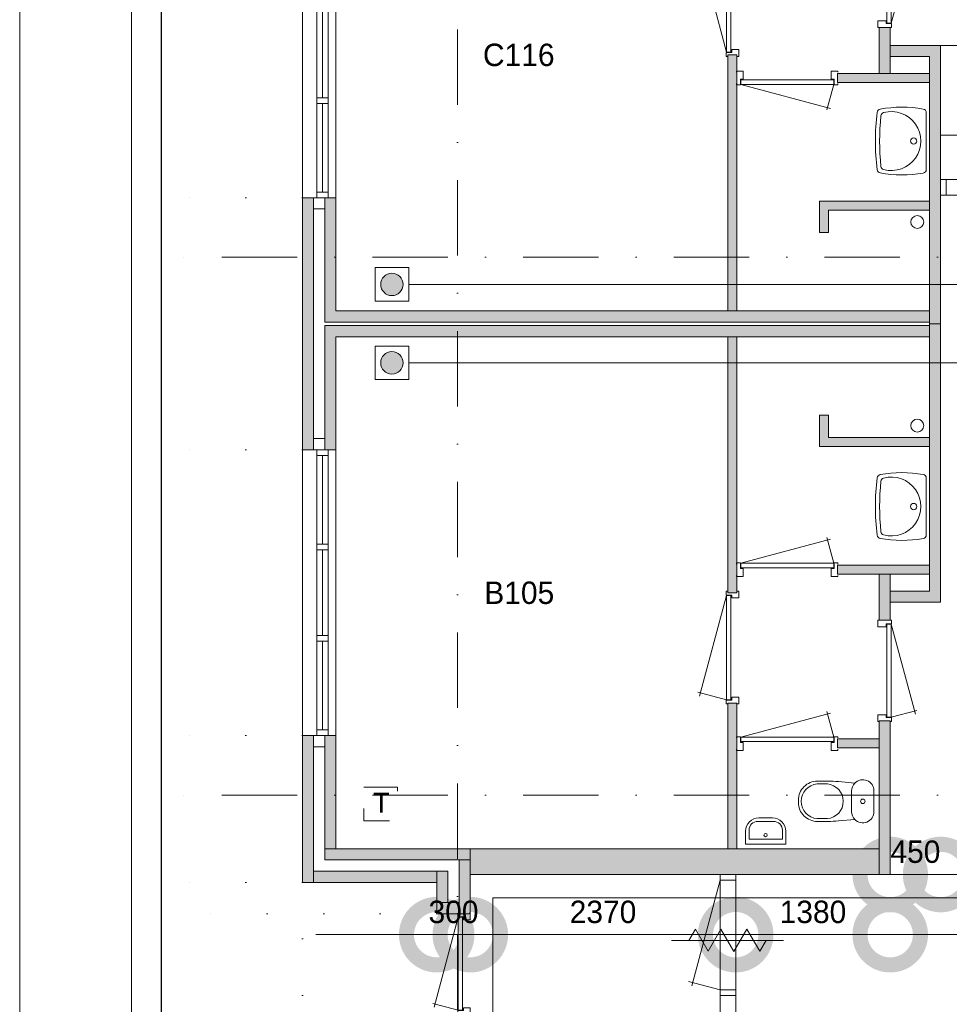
# Model space of a CAD drawing. Header units: millimetres. Extents: x 0 to 84100, y 0 to 59400.
# Tile 4 of 36: x 0 to 8302, y 14683 to 23471. Entities that reach past the tile are written whole.
import ezdxf
from ezdxf.enums import TextEntityAlignment as Align
from ezdxf.xclip import XClip

# ---------------------------------------------------------------- set-up
doc = ezdxf.new("R2010")
doc.units = ezdxf.units.MM
doc.header["$PDMODE"] = 3
doc.header["$PDSIZE"] = 1
for name, pattern in [('DGN1', [504.6, 0, -504.6]), ('DGN2', [672.8, 336.4, -336.4]), ('DGN4', [1345.6, 672.8, -336.4, 0, -336.4])]:
    doc.linetypes.add(name, pattern=pattern)
for name, color, linetype in [('12', 7, 'Continuous'), ('16', 7, 'Continuous'), ('17', 7, 'Continuous'), ('29', 7, 'Continuous'), ('30', 7, 'Continuous'), ('31', 7, 'Continuous'), ('32', 7, 'Continuous'), ('33', 7, 'Continuous'), ('40', 7, 'Continuous'), ('48', 7, 'Continuous'), ('56', 7, 'Continuous'), ('58', 7, 'Continuous'), ('62', 7, 'Continuous'), ('KADER', 7, 'Continuous'), ('TRAP', 7, 'Continuous')]:
    doc.layers.add(name, color=color, linetype=linetype)
doc.styles.add('dgn001', font='dgn001.shx')
doc.styles.add('dgn003', font='dgn003.shx')
doc.styles.get("Standard").update_dxf_attribs({"font": 'arial.ttf'})
doc.dimstyles.get("Standard").update_dxf_attribs({"dimtxt": 0.18, "dimasz": 0.18, "dimexe": 0.18, "dimexo": 0.0625, "dimgap": 0.09, "dimtad": 0, "dimtih": 1, "dimtoh": 1, "dimdec": 4, "dimzin": 0, "dimdsep": 46, "dimtxsty": 'Standard', "dimcen": 0.09, "dimadec": 0, "dimazin": 0, "dimtfac": 1, "dimtdec": 4, "dimtofl": 0, "dimtmove": 0, "dimatfit": 3, "dimfxl": 1, "dimtolj": 1, "dimtzin": 0, "dimarcsym": 0})

# ---------------------------------------------------------------- blocks, each defined once
blk = doc.blocks.new('EAD06')
at = {"layer": '29'}
h = blk.add_hatch(color=3, dxfattribs=at)
edge = h.paths.add_edge_path()
edge.add_arc((0, 0), 100, 0, 360)
at = {"layer": '29', "color": 3, "linetype": 'Continuous', "lineweight": 0}
blk.add_circle((0, 0), 100, dxfattribs=at)
blk = doc.blocks.new('AnonymousCell13')
at = {"layer": '29', "color": 1, "linetype": 'Continuous', "lineweight": 0, "flags": 128}
blk.add_lwpolyline([(-184, 240), (116, 240), (116, -60), (-184, -60), (-184, 240)], dxfattribs=at)
at = {"color": 1, "linetype": 'Continuous', "lineweight": 0}
blk.add_blockref('EAD06', (-34, 90), dxfattribs=at)
blk = doc.blocks.new('EAD07')
at = {"layer": '29'}
h = blk.add_hatch(color=3, dxfattribs=at)
edge = h.paths.add_edge_path()
edge.add_arc((0, 0), 100, 0, 360)
at = {"layer": '29', "color": 3, "linetype": 'Continuous', "lineweight": 0}
blk.add_circle((0, 0), 100, dxfattribs=at)
blk = doc.blocks.new('AnonymousCell14')
at = {"layer": '29', "color": 1, "linetype": 'Continuous', "lineweight": 0, "flags": 128}
blk.add_lwpolyline([(-184, -240), (116, -240), (116, 60), (-184, 60), (-184, -240)], dxfattribs=at)
at = {"color": 1, "linetype": 'Continuous', "lineweight": 0}
blk.add_blockref('EAD07', (-34, -90), dxfattribs=at)
blk = doc.blocks.new('AnonymousCell15')
at = {"layer": 'TRAP', "color": 1, "linetype": 'DGN2', "lineweight": 0, "flags": 128}
blk.add_lwpolyline([(-150, 139), (150, 139), (150, -161), (-150, -161), (-150, 139)], dxfattribs=at)
at = {"layer": 'TRAP', "color": 1, "linetype": 'DGN2', "lineweight": 0, "style": 'dgn001'}
blk.add_text('T', height=180, dxfattribs=at).set_placement((-68, -90))
blk = doc.blocks.new('WT0138')
at = {"layer": '40', "color": 7, "linetype": 'Continuous', "lineweight": 0}
blk.add_line((-20, 253.2), (-20, -253.2), dxfattribs=at)
blk.add_circle((-133.3, 0), 28.1, dxfattribs=at)
for centre, radius, start, end in [((-426.2, 252), 33, 100.34551, 173.14249), ((-236.5, -765.8), 1068.4, 79.79831, 100.55139), ((-53, 253.2), 33, 0, 79.99733), ((1669.4, 0), 2143.7, 173.14249, 186.85751), ((1706.8, 0), 2143.7, 173.95824, 186.04176), ((-392.2, 222.2), 33, 105.13334, 173.95824), ((-332.1, 0), 263.1, 254.86666, 105.13334), ((-426.2, -252), 33, 186.85751, 259.65449), ((-392.2, -222.2), 33, 186.04176, 254.86666), ((-53, -253.2), 33, 280.00267, 0), ((-236.5, 765.8), 1068.4, 259.44861, 280.20169)]:
    blk.add_arc(centre, radius, start, end, dxfattribs=at)
blk = doc.blocks.new('830R10115')
at = {"layer": '33', "color": 1, "linetype": 'Continuous', "lineweight": 0}
for p, q in [((108, 868), (322.82, 66.28)), ((108, 38), (336.87, 99.32))]:
    blk.add_line(p, q, dxfattribs=at)
at = {"layer": '33', "color": 92, "linetype": 'Continuous', "lineweight": 13, "true_color": 0x00e100, "flags": 128}
for points in [[(100, 906), (111, 906), (111, 871), (61, 871), (61, 846), (-11, 846), (-11, 906), (0, 906)], [(100, 0), (111, 0), (111, 35), (61, 35), (61, 60), (-11, 60), (-11, 0), (0, 0)]]:
    blk.add_lwpolyline(points, dxfattribs=at)
at = {"layer": '33', "color": 2, "linetype": 'Continuous', "lineweight": 13, "true_color": 0xf0f000, "flags": 128}
blk.add_lwpolyline([(108, 868), (108, 38), (68, 38), (68, 868), (108, 868)], dxfattribs=at)
blk = doc.blocks.new('CLOS0238')
at = {"layer": '40', "color": 7, "linetype": 'Continuous', "lineweight": 0}
for p, q in [((-527.8, 155), (-435.5, 155)), ((-220, 92.5), (-220, -92.5)), ((-670, 1.1), (-670, -0.8)), ((-527.8, -155), (-435.8, -155))]:
    blk.add_line(p, q, dxfattribs=at)
at = {"layer": '40', "color": 7, "linetype": 'Continuous', "lineweight": 0, "flags": 128}
for points in [[(-338.3, 175.7), (-191.9, 162), (-191.9, 162, -0.674333), (-20, 92.5), (-20, 92.5), (-20, -92.5), (-20, -92.5, -0.674333), (-191.9, -162), (-191.9, -162), (-338.3, -175.7), (-338.3, -175.7, -0.023285), (-431.3, -180), (-431.3, -180), (-525, -180), (-525, -180, -0.414214), (-695, -10), (-695, -10), (-695, 10), (-695, 10, -0.414214), (-525, 180), (-525, 180), (-431.3, 180), (-431.3, 180, -0.023285), (-338.3, 175.7)], [(-527.8, -155, -0.917521), (-527.8, 155)], [(-436.6, 155, -0.917514), (-436.6, -155)]]:
    blk.add_lwpolyline(points, format="xyb", dxfattribs=at)
at = {"layer": '40', "color": 7, "linetype": 'Continuous', "lineweight": 0}
blk.add_circle((-120, 0), 20, dxfattribs=at)
for centre, start, end in [((-120, 92.5), 135.97272, 180), ((-120, -92.5), 180, 224.02728)]:
    blk.add_arc(centre, 100, start, end, dxfattribs=at)
blk = doc.blocks.new('FT0138')
at = {"layer": '40', "color": 7, "linetype": 'Continuous', "lineweight": 0}
for p, q in [((-148.9, 64.6), (-148.9, 144)), ((180, 135.1), (180, 20)), ((180, 20), (-180, 20)), ((148.9, 64.6), (-148.9, 64.6))]:
    blk.add_line(p, q, dxfattribs=at)
at = {"layer": '40', "color": 7, "linetype": 'Continuous', "lineweight": 0, "flags": 128}
for points in [[(-68.9, 224), (68.9, 224)], [(-60, 255.1), (60, 255.1)], [(-180, 20), (-180, 135.1)], [(148.9, 144), (148.9, 64.6)]]:
    blk.add_lwpolyline(points, dxfattribs=at)
for points in [[(60, 255.1, -0.414214), (180, 135.1)], [(68.9, 224, -0.414214), (148.9, 144)]]:
    blk.add_lwpolyline(points, format="xyb", dxfattribs=at)
at = {"layer": '40', "color": 7, "linetype": 'Continuous', "lineweight": 0}
blk.add_circle((-0.9, 101.1), 15.1, dxfattribs=at)
for centre, radius in [((-60, 135.1), 120), ((-68.9, 144), 80)]:
    blk.add_arc(centre, radius, 90, 180, dxfattribs=at)
blk = doc.blocks.new('830R10116')
at = {"layer": '33', "color": 1, "linetype": 'Continuous', "lineweight": 0}
for p, q in [((-868, 108), (-66.28, 322.82)), ((-38, 108), (-99.32, 336.87))]:
    blk.add_line(p, q, dxfattribs=at)
at = {"layer": '33', "color": 92, "linetype": 'Continuous', "lineweight": 13, "true_color": 0x00e100, "flags": 128}
for points in [[(-906, 100), (-906, 111), (-871, 111), (-871, 61), (-846, 61), (-846, -11), (-906, -11), (-906, 0)], [(0, 100), (0, 111), (-35, 111), (-35, 61), (-60, 61), (-60, -11), (0, -11), (0, 0)]]:
    blk.add_lwpolyline(points, dxfattribs=at)
at = {"layer": '33', "color": 2, "linetype": 'Continuous', "lineweight": 13, "true_color": 0xf0f000, "flags": 128}
blk.add_lwpolyline([(-868, 108), (-38, 108), (-38, 68), (-868, 68), (-868, 108)], dxfattribs=at)
blk = doc.blocks.new('830R10117')
at = {"layer": '33', "color": 1, "linetype": 'Continuous', "lineweight": 0}
for p, q in [((-868, 108), (-66.28, 322.82)), ((-38, 108), (-99.32, 336.87))]:
    blk.add_line(p, q, dxfattribs=at)
at = {"layer": '33', "color": 92, "linetype": 'Continuous', "lineweight": 13, "true_color": 0x00e100, "flags": 128}
for points in [[(-906, 100), (-906, 111), (-871, 111), (-871, 61), (-846, 61), (-846, -11), (-906, -11), (-906, 0)], [(0, 100), (0, 111), (-35, 111), (-35, 61), (-60, 61), (-60, -11), (0, -11), (0, 0)]]:
    blk.add_lwpolyline(points, dxfattribs=at)
at = {"layer": '33', "color": 2, "linetype": 'Continuous', "lineweight": 13, "true_color": 0xf0f000, "flags": 128}
blk.add_lwpolyline([(-868, 108), (-38, 108), (-38, 68), (-868, 68), (-868, 108)], dxfattribs=at)
blk = doc.blocks.new('930L0939')
at = {"layer": '33', "color": 1, "linetype": 'Continuous', "lineweight": 0}
for p, q in [((-98, -38), (-338.7, -936.31)), ((-98, -968), (-353.44, -899.56))]:
    blk.add_line(p, q, dxfattribs=at)
at = {"layer": '33', "color": 92, "linetype": 'Continuous', "lineweight": 13, "true_color": 0x00e100, "flags": 128}
for points in [[(-90, 0), (-101, 0), (-101, -35), (-51, -35), (-51, -60), (11, -60), (11, 0), (0, 0)], [(-90, -1006), (-101, -1006), (-101, -971), (-51, -971), (-51, -946), (11, -946), (11, -1006), (0, -1006)]]:
    blk.add_lwpolyline(points, dxfattribs=at)
at = {"layer": '33', "color": 2, "linetype": 'Continuous', "lineweight": 13, "true_color": 0xf0f000, "flags": 128}
blk.add_lwpolyline([(-98, -968), (-98, -38), (-58, -38), (-58, -968), (-98, -968)], dxfattribs=at)
blk = doc.blocks.new('830R10118')
at = {"layer": '33', "color": 1, "linetype": 'Continuous', "lineweight": 0}
for p, q in [((108, -38), (336.87, -99.32)), ((108, -868), (322.82, -66.28))]:
    blk.add_line(p, q, dxfattribs=at)
at = {"layer": '33', "color": 92, "linetype": 'Continuous', "lineweight": 13, "true_color": 0x00e100, "flags": 128}
for points in [[(100, 0), (111, 0), (111, -35), (61, -35), (61, -60), (-11, -60), (-11, 0), (0, 0)], [(100, -906), (111, -906), (111, -871), (61, -871), (61, -846), (-11, -846), (-11, -906), (0, -906)]]:
    blk.add_lwpolyline(points, dxfattribs=at)
at = {"layer": '33', "color": 2, "linetype": 'Continuous', "lineweight": 13, "true_color": 0xf0f000, "flags": 128}
blk.add_lwpolyline([(108, -868), (108, -38), (68, -38), (68, -868), (108, -868)], dxfattribs=at)
blk = doc.blocks.new('930L0940')
at = {"layer": '33', "color": 1, "linetype": 'Continuous', "lineweight": 0}
for p, q in [((-98, 968), (-353.44, 899.56)), ((-98, 38), (-338.7, 936.31))]:
    blk.add_line(p, q, dxfattribs=at)
at = {"layer": '33', "color": 92, "linetype": 'Continuous', "lineweight": 13, "true_color": 0x00e100, "flags": 128}
for points in [[(-90, 1006), (-101, 1006), (-101, 971), (-51, 971), (-51, 946), (11, 946), (11, 1006), (0, 1006)], [(-90, 0), (-101, 0), (-101, 35), (-51, 35), (-51, 60), (11, 60), (11, 0), (0, 0)]]:
    blk.add_lwpolyline(points, dxfattribs=at)
at = {"layer": '33', "color": 2, "linetype": 'Continuous', "lineweight": 13, "true_color": 0xf0f000, "flags": 128}
blk.add_lwpolyline([(-98, 968), (-98, 38), (-58, 38), (-58, 968), (-98, 968)], dxfattribs=at)
blk = doc.blocks.new('WT0139')
at = {"layer": '40', "color": 7, "linetype": 'Continuous', "lineweight": 0}
blk.add_line((-20, -253.2), (-20, 253.2), dxfattribs=at)
at = {"layer": '40', "color": 7, "linetype": 'Continuous', "lineweight": 0, "flags": 128}
for points in [[(-459, 256, -0.328769), (-432.1, 284.5)], [(-432.1, 284.5, -0.090801), (-47.3, 285.7)], [(-47.3, 285.7, -0.363957), (-20, 253.2)], [(-459, -256, -0.059915), (-459, 256)], [(-425, -225.6, -0.052773), (-425, 225.6)], [(-425, 225.6, -0.309671), (-400.8, 254)], [(-400.8, 254, -1.30637), (-400.8, -254)], [(-432.1, -284.5, -0.328769), (-459, -256)], [(-400.8, -254, -0.309671), (-425, -225.6)], [(-20, -253.2, -0.363957), (-47.3, -285.7)], [(-47.3, -285.7, -0.090801), (-432.1, -284.5)]]:
    blk.add_lwpolyline(points, format="xyb", dxfattribs=at)
at = {"layer": '40', "color": 7, "linetype": 'Continuous', "lineweight": 0}
blk.add_circle((-133.3, 0), 28.1, dxfattribs=at)
blk = doc.blocks.new('830R10120')
at = {"layer": '33', "color": 1, "linetype": 'Continuous', "lineweight": 0}
for p, q in [((-868, -108), (-66.28, -322.82)), ((-38, -108), (-99.32, -336.87))]:
    blk.add_line(p, q, dxfattribs=at)
at = {"layer": '33', "color": 92, "linetype": 'Continuous', "lineweight": 13, "true_color": 0x00e100, "flags": 128}
for points in [[(-906, -100), (-906, -111), (-871, -111), (-871, -61), (-846, -61), (-846, 11), (-906, 11), (-906, 0)], [(0, -100), (0, -111), (-35, -111), (-35, -61), (-60, -61), (-60, 11), (0, 11), (0, 0)]]:
    blk.add_lwpolyline(points, dxfattribs=at)
at = {"layer": '33', "color": 2, "linetype": 'Continuous', "lineweight": 13, "true_color": 0xf0f000, "flags": 128}
blk.add_lwpolyline([(-868, -108), (-38, -108), (-38, -68), (-868, -68), (-868, -108)], dxfattribs=at)
blk = doc.blocks.new('830L091')
at = {"layer": '33', "color": 1, "linetype": 'Continuous', "lineweight": 0}
for p, q in [((-98, -38), (-312.82, -839.72)), ((-98, -868), (-323.91, -807.47))]:
    blk.add_line(p, q, dxfattribs=at)
at = {"layer": '33', "color": 92, "linetype": 'Continuous', "lineweight": 13, "true_color": 0x00e100, "flags": 128}
for points in [[(-90, 0), (-101, 0), (-101, -35), (-51, -35), (-51, -60), (11, -60), (11, 0), (0, 0)], [(-90, -906), (-101, -906), (-101, -871), (-51, -871), (-51, -846), (11, -846), (11, -906), (0, -906)]]:
    blk.add_lwpolyline(points, dxfattribs=at)
at = {"layer": '33', "color": 2, "linetype": 'Continuous', "lineweight": 13, "true_color": 0xf0f000, "flags": 128}
blk.add_lwpolyline([(-98, -38), (-98, -868), (-58, -868), (-58, -38), (-98, -38)], dxfattribs=at)
blk = doc.blocks.new('_DotSmall')
at = {"color": 0, "linetype": 'ByBlock', "const_width": 0.5}
blk.add_lwpolyline([(-0.0625, 0, 1), (0.0625, 0, 1)], format="xyb", close=True, dxfattribs=at)
blk = doc.blocks.new('*D18456')
at = {"layer": '58', "color": 3, "linetype": 'Continuous', "lineweight": 0, "transparency": 16777216}
for p, q in [((-3935.24, 10734.49), (-3935.24, 8108.330382)), ((-3935.24, 4684.49), (-3935.24, 7310.649618))]:
    blk.add_line(p, q, dxfattribs=at)
at = {"layer": 'Defpoints', "color": 0, "linetype": 'Continuous', "transparency": 16777216}
for p in [(-525.86, 10734.49), (-3935.24, 4684.49), (-525.86, 4684.49)]:
    blk.add_point(p, dxfattribs=at)
at = {"layer": '58', "color": 3, "linetype": 'Continuous', "lineweight": 0, "transparency": 16777216, "xscale": 1080, "yscale": 1080, "zscale": 1080}
for p, rotation in [((-3935.24, 10734.49), 90), ((-3935.24, 4684.49), 270)]:
    blk.add_blockref('_DotSmall', p, dxfattribs=dict(at, rotation=rotation))
at = {"layer": '58', "color": 3, "linetype": 'Continuous', "lineweight": 0, "transparency": 16777216, "insert": (-3935.24, 7709.49), "char_height": 200, "attachment_point": 5, "rotation": 90, "style": 'dgn003'}
blk.add_mtext('\\A1;6050', dxfattribs=at)
blk = doc.blocks.new('*D18457')
at = {"layer": '58', "color": 3, "linetype": 'Continuous', "lineweight": 0, "transparency": 16777216}
for p, q in [((-3935.2, 13224.5), (-3935.2, 12958.4)), ((-3935.2, 11914.5), (-3935.2, 12180.6))]:
    blk.add_line(p, q, dxfattribs=at)
at = {"layer": 'Defpoints', "color": 0, "linetype": 'Continuous', "transparency": 16777216}
for p in [(-2243.2, 13224.5), (-3935.2, 11914.5), (-2243.2, 11914.5)]:
    blk.add_point(p, dxfattribs=at)
at = {"layer": '58', "color": 3, "linetype": 'Continuous', "lineweight": 0, "transparency": 16777216, "xscale": 1080, "yscale": 1080, "zscale": 1080}
for p, rotation in [((-3935.2, 13224.5), 90), ((-3935.2, 11914.5), 270)]:
    blk.add_blockref('_DotSmall', p, dxfattribs=dict(at, rotation=rotation))
at = {"layer": '58', "color": 3, "linetype": 'Continuous', "lineweight": 0, "transparency": 16777216, "insert": (-3935.2, 12569.5), "char_height": 200, "attachment_point": 5, "rotation": 90, "style": 'dgn003'}
blk.add_mtext('\\A1;1310', dxfattribs=at)
blk = doc.blocks.new('*D18458')
at = {"layer": '58', "color": 3, "linetype": 'Continuous', "lineweight": 0, "transparency": 16777216}
for p, q in [((-3935.24, 15774.49), (-3935.24, 14899.49)), ((-3935.24, 13224.49), (-3935.24, 14099.49))]:
    blk.add_line(p, q, dxfattribs=at)
at = {"layer": 'Defpoints', "color": 0, "linetype": 'Continuous', "transparency": 16777216}
for p in [(-3935.24, 15774.49), (-1935.24, 15774.49), (-1935.24, 13224.49)]:
    blk.add_point(p, dxfattribs=at)
at = {"layer": '58', "color": 3, "linetype": 'Continuous', "lineweight": 0, "transparency": 16777216, "xscale": 1080, "yscale": 1080, "zscale": 1080}
for p, rotation in [((-3935.24, 15774.49), 90), ((-3935.24, 13224.49), 270)]:
    blk.add_blockref('_DotSmall', p, dxfattribs=dict(at, rotation=rotation))
at = {"layer": '58', "color": 3, "linetype": 'Continuous', "lineweight": 0, "transparency": 16777216, "insert": (-3935.24, 14499.49), "char_height": 200, "attachment_point": 5, "rotation": 270, "style": 'dgn003'}
blk.add_mtext('\\A1;2550', dxfattribs=at)
blk = doc.blocks.new('*D18459')
at = {"layer": '58', "color": 3, "linetype": 'Continuous', "lineweight": 0, "transparency": 16777216}
for p, q in [((-3935.24, 18024.49), (-3935.24, 17299.49)), ((-3935.24, 15774.49), (-3935.24, 16499.49))]:
    blk.add_line(p, q, dxfattribs=at)
at = {"layer": 'Defpoints', "color": 0, "linetype": 'Continuous', "transparency": 16777216}
for p in [(-1935.24, 18024.49), (-3935.24, 15774.49), (-1935.24, 15774.49)]:
    blk.add_point(p, dxfattribs=at)
at = {"layer": '58', "color": 3, "linetype": 'Continuous', "lineweight": 0, "transparency": 16777216, "xscale": 1080, "yscale": 1080, "zscale": 1080}
for p, rotation in [((-3935.24, 18024.49), 90), ((-3935.24, 15774.49), 270)]:
    blk.add_blockref('_DotSmall', p, dxfattribs=dict(at, rotation=rotation))
at = {"layer": '58', "color": 3, "linetype": 'Continuous', "lineweight": 0, "transparency": 16777216, "insert": (-3935.24, 16899.49), "char_height": 200, "attachment_point": 5, "rotation": 90, "style": 'dgn003'}
blk.add_mtext('\\A1;2250', dxfattribs=at)
blk = doc.blocks.new('*D18460')
at = {"layer": '58', "color": 3, "linetype": 'Continuous', "lineweight": 0, "transparency": 16777216}
for p, q in [((-3935.24, 20574.49), (-3935.24, 19699.49)), ((-3935.24, 18024.49), (-3935.24, 18899.49))]:
    blk.add_line(p, q, dxfattribs=at)
at = {"layer": 'Defpoints', "color": 0, "linetype": 'Continuous', "transparency": 16777216}
for p in [(-1935.24, 20574.49), (-3935.24, 18024.49), (-1935.24, 18024.49)]:
    blk.add_point(p, dxfattribs=at)
at = {"layer": '58', "color": 3, "linetype": 'Continuous', "lineweight": 0, "transparency": 16777216, "xscale": 1080, "yscale": 1080, "zscale": 1080}
for p, rotation in [((-3935.24, 20574.49), 90), ((-3935.24, 18024.49), 270)]:
    blk.add_blockref('_DotSmall', p, dxfattribs=dict(at, rotation=rotation))
at = {"layer": '58', "color": 3, "linetype": 'Continuous', "lineweight": 0, "transparency": 16777216, "insert": (-3935.24, 19299.49), "char_height": 200, "attachment_point": 5, "rotation": 90, "style": 'dgn003'}
blk.add_mtext('\\A1;2550', dxfattribs=at)
blk = doc.blocks.new('*D18533')
at = {"layer": '58', "color": 3, "linetype": 'Continuous', "lineweight": 0, "transparency": 16777216}
for p, q in [((-735.2, 11447.5), (-1815.2, 11447.5)), ((-735.2, 11447.5), (-435.2, 11447.5)), ((-435.2, 11447.5), (644.8, 11447.5))]:
    blk.add_line(p, q, dxfattribs=at)
at = {"layer": 'Defpoints', "color": 0, "linetype": 'Continuous', "transparency": 16777216}
for p in [(-435.2, 11447.5), (-735.2, 11112.7), (-435.2, 11112.7)]:
    blk.add_point(p, dxfattribs=at)
at = {"layer": '58', "color": 3, "linetype": 'Continuous', "lineweight": 0, "transparency": 16777216, "xscale": 1080, "yscale": 1080, "zscale": 1080}
blk.add_blockref('_DotSmall', (-735.2, 11447.5), dxfattribs=at)
at = {"layer": '58', "color": 3, "linetype": 'Continuous', "lineweight": 0, "transparency": 16777216, "xscale": 1080, "yscale": 1080, "zscale": 1080, "rotation": 180}
blk.add_blockref('_DotSmall', (-435.2, 11447.5), dxfattribs=at)
at = {"layer": '58', "color": 3, "linetype": 'Continuous', "lineweight": 0, "transparency": 16777216, "insert": (-585.2, 11649.6), "char_height": 200, "attachment_point": 5, "style": 'dgn003'}
blk.add_mtext('\\A1;300', dxfattribs=at)
blk = doc.blocks.new('*D18534')
at = {"layer": '58', "color": 3, "linetype": 'Continuous', "lineweight": 0, "transparency": 16777216}
blk.add_line((1934.8, 11447.5), (-435.2, 11447.5), dxfattribs=at)
at = {"layer": 'Defpoints', "color": 0, "linetype": 'Continuous', "transparency": 16777216}
for p in [(-435.2, 11447.5), (-435.2, 10762.7), (1934.8, 10762.7)]:
    blk.add_point(p, dxfattribs=at)
at = {"layer": '58', "color": 3, "linetype": 'Continuous', "lineweight": 0, "transparency": 16777216, "xscale": 1080, "yscale": 1080, "zscale": 1080, "rotation": 180}
blk.add_blockref('_DotSmall', (-435.2, 11447.5), dxfattribs=at)
at = {"layer": '58', "color": 3, "linetype": 'Continuous', "lineweight": 0, "transparency": 16777216, "xscale": 1080, "yscale": 1080, "zscale": 1080}
blk.add_blockref('_DotSmall', (1934.8, 11447.5), dxfattribs=at)
at = {"layer": '58', "color": 3, "linetype": 'Continuous', "lineweight": 0, "transparency": 16777216, "insert": (749.8, 11649.6), "char_height": 200, "attachment_point": 5, "style": 'dgn003'}
blk.add_mtext('\\A1;2370', dxfattribs=at)
blk = doc.blocks.new('*D18535')
at = {"layer": '58', "color": 3, "linetype": 'Continuous', "lineweight": 0, "transparency": 16777216}
blk.add_line((3314.8, 11447.5), (1934.8, 11447.5), dxfattribs=at)
at = {"layer": 'Defpoints', "color": 0, "linetype": 'Continuous', "transparency": 16777216}
for p in [(1934.8, 12362.7), (3314.8, 12362.7), (1934.8, 11447.5)]:
    blk.add_point(p, dxfattribs=at)
at = {"layer": '58', "color": 3, "linetype": 'Continuous', "lineweight": 0, "transparency": 16777216, "xscale": 1080, "yscale": 1080, "zscale": 1080, "rotation": 180}
blk.add_blockref('_DotSmall', (1934.8, 11447.5), dxfattribs=at)
at = {"layer": '58', "color": 3, "linetype": 'Continuous', "lineweight": 0, "transparency": 16777216, "xscale": 1080, "yscale": 1080, "zscale": 1080}
blk.add_blockref('_DotSmall', (3314.8, 11447.5), dxfattribs=at)
at = {"layer": '58', "color": 3, "linetype": 'Continuous', "lineweight": 0, "transparency": 16777216, "insert": (2624.8, 11649.6), "char_height": 200, "attachment_point": 5, "style": 'dgn003'}
blk.add_mtext('\\A1;1380', dxfattribs=at)
blk = doc.blocks.new('*D18536')
at = {"layer": '58', "color": 3, "linetype": 'Continuous', "lineweight": 0, "transparency": 16777216}
blk.add_line((5814.8, 11447.5), (3314.8, 11447.5), dxfattribs=at)
at = {"layer": 'Defpoints', "color": 0, "linetype": 'Continuous', "transparency": 16777216}
for p in [(3314.8, 12362.7), (5814.8, 12362.7), (3314.8, 11447.5)]:
    blk.add_point(p, dxfattribs=at)
at = {"layer": '58', "color": 3, "linetype": 'Continuous', "lineweight": 0, "transparency": 16777216, "xscale": 1080, "yscale": 1080, "zscale": 1080, "rotation": 180}
blk.add_blockref('_DotSmall', (3314.8, 11447.5), dxfattribs=at)
at = {"layer": '58', "color": 3, "linetype": 'Continuous', "lineweight": 0, "transparency": 16777216, "xscale": 1080, "yscale": 1080, "zscale": 1080}
blk.add_blockref('_DotSmall', (5814.8, 11447.5), dxfattribs=at)
at = {"layer": '58', "color": 3, "linetype": 'Continuous', "lineweight": 0, "transparency": 16777216, "insert": (4564.8, 11649.6), "char_height": 200, "attachment_point": 5, "style": 'dgn003'}
blk.add_mtext('\\A1;2500', dxfattribs=at)
blk = doc.blocks.new('*D18537')
at = {"layer": '58', "color": 3, "linetype": 'Continuous', "lineweight": 0, "transparency": 16777216}
for p, q in [((3314.8, 11984.5), (2234.8, 11984.5)), ((3314.8, 11984.5), (3764.8, 11984.5)), ((3764.8, 11984.5), (4844.8, 11984.5))]:
    blk.add_line(p, q, dxfattribs=at)
at = {"layer": 'Defpoints', "color": 0, "linetype": 'Continuous', "transparency": 16777216}
for p in [(3314.8, 14414.5), (3764.8, 14414.5), (3764.8, 11984.5)]:
    blk.add_point(p, dxfattribs=at)
at = {"layer": '58', "color": 3, "linetype": 'Continuous', "lineweight": 0, "transparency": 16777216, "xscale": 1080, "yscale": 1080, "zscale": 1080}
blk.add_blockref('_DotSmall', (3314.8, 11984.5), dxfattribs=at)
at = {"layer": '58', "color": 3, "linetype": 'Continuous', "lineweight": 0, "transparency": 16777216, "xscale": 1080, "yscale": 1080, "zscale": 1080, "rotation": 180}
blk.add_blockref('_DotSmall', (3764.8, 11984.5), dxfattribs=at)
at = {"layer": '58', "color": 3, "linetype": 'Continuous', "lineweight": 0, "transparency": 16777216, "insert": (3539.8, 12186.6), "char_height": 200, "attachment_point": 5, "style": 'dgn003'}
blk.add_mtext('\\A1;450', dxfattribs=at)
blk = doc.blocks.new('*D18538')
at = {"layer": '58', "color": 3, "linetype": 'Continuous', "lineweight": 0, "transparency": 16777216}
blk.add_line((5364.8, 11984.5), (3764.8, 11984.5), dxfattribs=at)
at = {"layer": 'Defpoints', "color": 0, "linetype": 'Continuous', "transparency": 16777216}
for p in [(3764.8, 14414.5), (5364.8, 14414.5), (3764.8, 11984.5)]:
    blk.add_point(p, dxfattribs=at)
at = {"layer": '58', "color": 3, "linetype": 'Continuous', "lineweight": 0, "transparency": 16777216, "xscale": 1080, "yscale": 1080, "zscale": 1080, "rotation": 180}
blk.add_blockref('_DotSmall', (3764.8, 11984.5), dxfattribs=at)
at = {"layer": '58', "color": 3, "linetype": 'Continuous', "lineweight": 0, "transparency": 16777216, "xscale": 1080, "yscale": 1080, "zscale": 1080}
blk.add_blockref('_DotSmall', (5364.8, 11984.5), dxfattribs=at)
at = {"layer": '58', "color": 3, "linetype": 'Continuous', "lineweight": 0, "transparency": 16777216, "insert": (4564.8, 12186.6), "char_height": 200, "attachment_point": 5, "style": 'dgn003'}
blk.add_mtext('\\A1;1600', dxfattribs=at)
blk = doc.blocks.new('*D18552')
at = {"layer": '58', "color": 3, "linetype": 'Continuous', "lineweight": 0, "transparency": 16777216}
blk.add_line((-1935.2, 1401.1), (-735.2, 1401.1), dxfattribs=at)
at = {"layer": 'Defpoints', "color": 0, "linetype": 'Continuous', "transparency": 16777216}
for p in [(-1935.2, 11349.7), (-735.2, 11349.7), (-735.2, 1401.1)]:
    blk.add_point(p, dxfattribs=at)
at = {"layer": '58', "color": 3, "linetype": 'Continuous', "lineweight": 0, "transparency": 16777216, "xscale": 1080, "yscale": 1080, "zscale": 1080, "rotation": 180}
blk.add_blockref('_DotSmall', (-1935.2, 1401.1), dxfattribs=at)
at = {"layer": '58', "color": 3, "linetype": 'Continuous', "lineweight": 0, "transparency": 16777216, "xscale": 1080, "yscale": 1080, "zscale": 1080}
blk.add_blockref('_DotSmall', (-735.2, 1401.1), dxfattribs=at)
at = {"layer": '58', "color": 3, "linetype": 'Continuous', "lineweight": 0, "transparency": 16777216, "insert": (-1335.2, 1603.2), "char_height": 200, "attachment_point": 5, "style": 'dgn003'}
blk.add_mtext('\\A1;1200', dxfattribs=at)
blk = doc.blocks.new('79B1037')
at = {"layer": '12', "color": 92, "linetype": 'Continuous', "lineweight": 0, "true_color": 0x00e100}
for p, q in [((-343.72, 0), (-285.98, 100.02)), ((-285.98, 100.02), (-171.88, -97.62)), ((-171.88, -97.62), (-57.68, 100.18)), ((-57.68, 100.18), (58, -100.18)), ((58, -100.18), (173.68, 100.18)), ((173.68, 100.18), (287.88, -97.62)), ((287.88, -97.62), (344.24, 0))]:
    blk.add_line(p, q, dxfattribs=at)
at = {"layer": '12', "color": 7, "linetype": 'Continuous', "lineweight": 0}
blk.add_line((500.48, 0), (-500.5, 0), dxfattribs=at)
blk = doc.blocks.new('A1')
at = {"layer": 'KADER', "color": 1, "linetype": 'Continuous', "lineweight": 0}
blk.add_line((0, 59400), (0, 0), dxfattribs=at)
at = {"layer": 'KADER', "color": 5, "linetype": 'Continuous', "lineweight": 0, "flags": 128}
blk.add_lwpolyline([(1000, 1000), (83100, 1000), (83100, 58400), (1000, 58400), (1000, 1000)], dxfattribs=at)
blk = doc.blocks.new('AnonymousCell111')
at = {"color": 1, "linetype": 'Continuous', "lineweight": 0}
blk.add_blockref('A1', (-42050, -29700), dxfattribs=at)
blk = doc.blocks.new('50E03_329_B01 - Default')
at = {"layer": '16'}
for points in [[(-1935.24, 13224.49), (-1835.24, 13224.49), (-1835.24, 11914.49), (-1935.24, 11914.49)], [(-535.24, 12114.49), (-435.24, 12114.49), (-435.24, 11634.49), (-535.24, 11634.49)], [(-735.24, 11914.49), (-1835.24, 11914.49), (-1835.24, 12014.49), (-735.24, 12014.49)], [(-735.24, 11734.49), (-635.24, 11734.49), (-635.24, 12014.49), (-735.24, 12014.49)], [(-535.24, 11734.49), (-735.24, 11734.49), (-735.24, 11634.49), (-535.24, 11634.49)]]:
    blk.add_hatch(color=7, dxfattribs=at).paths.add_polyline_path(points)
at = {"layer": '62'}
for color, points in [(7, [(3214.76, 19134.49), (3214.76, 19544.49), (3314.76, 19544.49), (3314.76, 19134.49)]), (7, [(3764.76, 16899.49), (3664.76, 16899.49), (3664.76, 19284.49), (3314.76, 19284.49), (3314.76, 19384.49), (3764.76, 19384.49)]), (9, [(1944.76, 17014.49), (1944.76, 19299.49), (1864.76, 19299.49), (1864.76, 17014.49)]), (9, [(2844.76, 19054.49), (2844.76, 19134.49), (3664.76, 19134.49), (3664.76, 19054.49)]), (7, [(-1835.24, 18024.49), (-1835.24, 15774.49), (-1935.24, 15774.49), (-1935.24, 18024.49)]), (9, [(-1735.24, 18024.49), (-1635.24, 18024.49), (-1635.24, 17014.49), (3664.76, 17014.49), (3664.76, 16914.49), (-1735.24, 16914.49)]), (9, [(2764.76, 17714.49), (2684.76, 17714.49), (2684.76, 17994.49), (3664.76, 17994.49), (3664.76, 17914.49), (2764.76, 17914.49)]), (9, [(-1735.24, 15774.49), (-1635.24, 15774.49), (-1635.24, 16784.49), (3664.76, 16784.49), (3664.76, 16884.49), (-1735.24, 16884.49)]), (7, [(3764.76, 16899.49), (3664.76, 16899.49), (3664.76, 14514.49), (3314.76, 14514.49), (3314.76, 14414.49), (3764.76, 14414.49)]), (9, [(1944.76, 16784.49), (1944.76, 14499.49), (1864.76, 14499.49), (1864.76, 16784.49)]), (9, [(2764.76, 16084.49), (2684.76, 16084.49), (2684.76, 15804.49), (3664.76, 15804.49), (3664.76, 15884.49), (2764.76, 15884.49)]), (9, [(2844.76, 14744.49), (2844.76, 14664.49), (3664.76, 14664.49), (3664.76, 14744.49)]), (7, [(3214.76, 14664.49), (3214.76, 14254.49), (3314.76, 14254.49), (3314.76, 14664.49)]), (9, [(1944.76, 13514.49), (1944.76, 12214.49), (1864.76, 12214.49), (1864.76, 13514.49)]), (7, [(3214.76, 13354.49), (3214.76, 11984.49), (3314.76, 11984.49), (3314.76, 13354.49)]), (9, [(-1735.24, 13224.49), (-1635.24, 13224.49), (-1635.24, 12214.49), (-1735.24, 12214.49)]), (9, [(2844.76, 13194.49), (2844.76, 13114.49), (3214.76, 13114.49), (3214.76, 13194.49)]), (9, [(-435.24, 12214.49), (-1735.24, 12214.49), (-1735.24, 12114.49), (-435.24, 12114.49)]), (7, [(-435.24, 12214.49), (3214.76, 12214.49), (3214.76, 11984.49), (-435.24, 11984.49)])]:
    blk.add_hatch(color=color, dxfattribs=at).paths.add_polyline_path(points)
at = {"layer": '16', "color": 92, "linetype": 'Continuous', "lineweight": 0, "true_color": 0x00e100}
for p, q in [((-1635.24, 13224.49), (-1935.24, 13224.49)), ((-435.24, 12214.49), (-1635.24, 12214.49)), ((-735.24, 11914.49), (-1935.24, 11914.49)), ((-435.24, 11634.49), (-735.24, 11634.49))]:
    blk.add_line(p, q, dxfattribs=at)
at = {"layer": '16', "color": 92, "linetype": 'Continuous', "lineweight": 0, "true_color": 0x00e100, "flags": 128}
for points in [[(3314.76, 19134.49), (3314.76, 19544.49), (3214.76, 19544.49), (3214.76, 19134.49), (3314.76, 19134.49)], [(3764.76, 16899.49), (3764.76, 19384.49), (3314.76, 19384.49), (3314.76, 19284.49), (3664.76, 19284.49), (3664.76, 16899.49), (3764.76, 16899.49)], [(1944.76, 19299.49), (1944.76, 17014.49), (1864.76, 17014.49), (1864.76, 19299.49), (1944.76, 19299.49)], [(3664.76, 19054.49), (3664.76, 19134.49), (2844.76, 19134.49), (2844.76, 19054.49), (3664.76, 19054.49)], [(-1635.24, 16784.49), (-1635.24, 15774.49), (-1935.24, 15774.49), (-1935.24, 18024.49), (-1635.24, 18024.49), (-1635.24, 17014.49)], [(3664.76, 17914.49), (2764.76, 17914.49), (2764.76, 17714.49), (2684.76, 17714.49), (2684.76, 17994.49), (3664.76, 17994.49), (3664.76, 17914.49)], [(-1735.24, 16884.49), (-1735.24, 15874.49), (-1835.24, 15874.49), (-1835.24, 17924.49), (-1735.24, 17924.49), (-1735.24, 16914.49)], [(3764.76, 16899.49), (3764.76, 14414.49), (3314.76, 14414.49), (3314.76, 14514.49), (3664.76, 14514.49), (3664.76, 16899.49), (3764.76, 16899.49)], [(1944.76, 14499.49), (1944.76, 16784.49), (1864.76, 16784.49), (1864.76, 14499.49), (1944.76, 14499.49)], [(3664.76, 15884.49), (2764.76, 15884.49), (2764.76, 16084.49), (2684.76, 16084.49), (2684.76, 15804.49), (3664.76, 15804.49), (3664.76, 15884.49)], [(3664.76, 14744.49), (3664.76, 14664.49), (2844.76, 14664.49), (2844.76, 14744.49), (3664.76, 14744.49)], [(3314.76, 14664.49), (3314.76, 14254.49), (3214.76, 14254.49), (3214.76, 14664.49), (3314.76, 14664.49)], [(1944.76, 12214.49), (1944.76, 13514.49), (1864.76, 13514.49), (1864.76, 12214.49), (1944.76, 12214.49)], [(3314.76, 13354.49), (3314.76, 11984.49), (3214.76, 11984.49), (3214.76, 13354.49), (3314.76, 13354.49)], [(-1935.24, 11914.49), (-1935.24, 13224.49)], [(-1635.24, 12214.49), (-1635.24, 13224.49)], [(3214.76, 13194.49), (3214.76, 13114.49), (2844.76, 13114.49), (2844.76, 13194.49), (3214.76, 13194.49)], [(-1835.24, 13124.49), (-1735.24, 13124.49), (-1735.24, 12114.49), (-535.24, 12114.49), (-535.24, 11734.49), (-635.24, 11734.49), (-635.24, 12014.49), (-1835.24, 12014.49), (-1835.24, 13124.49)], [(-435.24, 11634.49), (-435.24, 12214.49)], [(-735.24, 11634.49), (-735.24, 11914.49)]]:
    blk.add_lwpolyline(points, dxfattribs=at)
at = {"layer": '16', "color": 7, "linetype": 'Continuous', "lineweight": 0, "flags": 128}
for points in [[(-1935.24, 13224.49), (-1835.24, 13224.49), (-1835.24, 11914.49), (-1935.24, 11914.49), (-1935.24, 13224.49)], [(-535.24, 12114.49), (-435.24, 12114.49), (-435.24, 11634.49), (-535.24, 11634.49), (-535.24, 12114.49)], [(-735.24, 11914.49), (-1835.24, 11914.49), (-1835.24, 12014.49), (-735.24, 12014.49), (-735.24, 11914.49)], [(-735.24, 11734.49), (-635.24, 11734.49), (-635.24, 12014.49), (-735.24, 12014.49), (-735.24, 11734.49)], [(-535.24, 11734.49), (-735.24, 11734.49), (-735.24, 11634.49), (-535.24, 11634.49), (-535.24, 11734.49)]]:
    blk.add_lwpolyline(points, dxfattribs=at)
at = {"layer": '17', "color": 92, "linetype": 'Continuous', "lineweight": 0, "true_color": 0x00e100, "flags": 128}
for points in [[(-1735.24, 16914.49), (3664.76, 16914.49), (3664.76, 17014.49), (-1635.24, 17014.49)], [(-1635.24, 16784.49), (3664.76, 16784.49), (3664.76, 16884.49), (-1735.24, 16884.49)], [(3214.76, 12214.49), (-435.24, 12214.49), (-435.24, 11984.49), (3214.76, 11984.49), (3214.76, 12214.49)]]:
    blk.add_lwpolyline(points, dxfattribs=at)
at = {"layer": '30', "color": 3, "linetype": 'Continuous', "lineweight": 0}
for p, q in [((-1935.24, 18024.49), (-1935.24, 20574.49)), ((-1635.24, 18024.49), (-1635.24, 20574.49)), ((-1735.24, 15874.49), (-1835.24, 15874.49)), ((-1935.24, 15774.49), (-1935.24, 13224.49)), ((-1635.24, 15774.49), (-1635.24, 13224.49))]:
    blk.add_line(p, q, dxfattribs=at)
at = {"layer": '31', "color": 3, "linetype": 'Continuous', "lineweight": 0}
for p, q in [((3764.76, 18186.25), (5364.76, 18186.25)), ((3764.76, 18046.25), (5364.76, 18046.25)), ((1794.76, 10384.49), (1794.76, 11984.49)), ((1934.76, 10384.49), (1934.76, 11984.49))]:
    blk.add_line(p, q, dxfattribs=at)
at = {"layer": '32', "color": 3, "linetype": 'Continuous', "lineweight": 0}
for p, q in [((-1705.24, 18074.49), (-1705.24, 20574.49)), ((-1805.24, 20524.49), (-1805.24, 18074.49)), ((-1755.24, 18916.16), (-1755.24, 19682.83)), ((-1755.24, 18074.49), (-1755.24, 18866.16)), ((-1805.24, 18074.49), (-1705.24, 18074.49)), ((-1805.24, 13274.49), (-1805.24, 15724.49)), ((-1805.24, 15724.49), (-1705.24, 15724.49)), ((-1755.24, 15724.49), (-1755.24, 14932.82)), ((-1705.24, 15724.49), (-1705.24, 13224.49)), ((-1755.24, 14882.82), (-1755.24, 14116.15)), ((-1755.24, 14066.15), (-1755.24, 13274.49))]:
    blk.add_line(p, q, dxfattribs=at)
at = {"layer": '32', "color": 3, "linetype": 'Continuous', "lineweight": 0, "flags": 128}
for points in [[(-1705.24, 18866.16), (-1705.24, 18916.16), (-1805.24, 18916.16), (-1805.24, 18866.16), (-1705.24, 18866.16)], [(3764.76, 18186.25), (3814.76, 18186.25), (3814.76, 18047.25), (3764.76, 18047.25), (3764.76, 18186.25)], [(-1705.24, 18024.49), (-1705.24, 18074.49), (-1805.24, 18074.49), (-1805.24, 18024.49), (-1705.24, 18024.49)], [(-1705.24, 15774.49), (-1705.24, 15724.49), (-1805.24, 15724.49), (-1805.24, 15774.49), (-1705.24, 15774.49)], [(-1705.24, 14932.82), (-1705.24, 14882.82), (-1805.24, 14882.82), (-1805.24, 14932.82), (-1705.24, 14932.82)], [(-1705.24, 14116.15), (-1705.24, 14066.15), (-1805.24, 14066.15), (-1805.24, 14116.15), (-1705.24, 14116.15)], [(-1705.24, 13274.49), (-1705.24, 13224.49), (-1805.24, 13224.49), (-1805.24, 13274.49), (-1705.24, 13274.49)], [(1795.76, 11934.49), (1795.76, 11984.49), (1934.76, 11984.49), (1934.76, 11934.49), (1795.76, 11934.49)], [(1795.76, 10904.49), (1795.76, 10954.49), (1934.76, 10954.49), (1934.76, 10904.49), (1795.76, 10904.49)]]:
    blk.add_lwpolyline(points, dxfattribs=at)
at = {"layer": '33', "color": 1, "linetype": 'Continuous', "lineweight": 0}
for p, q in [((1795.76, 11934.49), (1542.83, 10990.55)), ((1795.76, 10954.49), (1512.43, 11030.41))]:
    blk.add_line(p, q, dxfattribs=at)
at = {"layer": '40', "color": 3, "linetype": 'Continuous', "lineweight": 0}
for centre in [(3556.16, 17807.73), (3556.16, 15991.25)]:
    blk.add_circle(centre, 57.46, dxfattribs=at)
at = {"layer": '56', "color": 3, "linetype": 'DGN4', "lineweight": 0}
for p, q in [((-550.24, 55989.76), (-550.24, 547.85)), ((52180.43, 17492.77), (-3616.95, 17492.77)), ((52180.43, 12692.77), (-3616.95, 12692.77))]:
    blk.add_line(p, q, dxfattribs=at)
at = {"layer": '58', "color": 3, "linetype": 'DGN1', "lineweight": 0}
for p, q in [((-1935.24, 18024.49), (-3935.24, 18024.49)), ((-1935.24, 15774.49), (-3935.24, 15774.49)), ((-1935.24, 13224.49), (-3935.24, 13224.49)), ((-1935.24, 11914.49), (-3935.24, 11914.49)), ((-1935.24, 11914.49), (-1935.24, 1401.06)), ((-735.24, 11634.49), (-3935.24, 11634.49))]:
    blk.add_line(p, q, dxfattribs=at)
at = {"layer": '62', "color": 7, "linetype": 'Continuous', "lineweight": 0, "flags": 128}
for points in [[(3214.76, 19134.49), (3214.76, 19544.49), (3314.76, 19544.49), (3314.76, 19134.49), (3214.76, 19134.49)], [(3764.76, 16899.49), (3664.76, 16899.49), (3664.76, 19284.49), (3314.76, 19284.49), (3314.76, 19384.49), (3764.76, 19384.49), (3764.76, 16899.49)], [(-1835.24, 18024.49), (-1835.24, 15774.49), (-1935.24, 15774.49), (-1935.24, 18024.49), (-1835.24, 18024.49)], [(3764.76, 16899.49), (3664.76, 16899.49), (3664.76, 14514.49), (3314.76, 14514.49), (3314.76, 14414.49), (3764.76, 14414.49), (3764.76, 16899.49)], [(3214.76, 14664.49), (3214.76, 14254.49), (3314.76, 14254.49), (3314.76, 14664.49), (3214.76, 14664.49)], [(3214.76, 13354.49), (3214.76, 11984.49), (3314.76, 11984.49), (3314.76, 13354.49), (3214.76, 13354.49)], [(-435.24, 12214.49), (3214.76, 12214.49), (3214.76, 11984.49), (-435.24, 11984.49), (-435.24, 12214.49)]]:
    blk.add_lwpolyline(points, dxfattribs=at)
at = {"layer": '62', "color": 9, "linetype": 'Continuous', "lineweight": 0, "flags": 128}
for points in [[(1944.76, 17014.49), (1944.76, 19299.49), (1864.76, 19299.49), (1864.76, 17014.49), (1944.76, 17014.49)], [(2844.76, 19054.49), (2844.76, 19134.49), (3664.76, 19134.49), (3664.76, 19054.49), (2844.76, 19054.49)], [(-1735.24, 18024.49), (-1635.24, 18024.49), (-1635.24, 17014.49), (3664.76, 17014.49), (3664.76, 16914.49), (-1735.24, 16914.49), (-1735.24, 18024.49)], [(2764.76, 17714.49), (2684.76, 17714.49), (2684.76, 17994.49), (3664.76, 17994.49), (3664.76, 17914.49), (2764.76, 17914.49), (2764.76, 17714.49)], [(-1735.24, 15774.49), (-1635.24, 15774.49), (-1635.24, 16784.49), (3664.76, 16784.49), (3664.76, 16884.49), (-1735.24, 16884.49), (-1735.24, 15774.49)], [(1944.76, 16784.49), (1944.76, 14499.49), (1864.76, 14499.49), (1864.76, 16784.49), (1944.76, 16784.49)], [(2764.76, 16084.49), (2684.76, 16084.49), (2684.76, 15804.49), (3664.76, 15804.49), (3664.76, 15884.49), (2764.76, 15884.49), (2764.76, 16084.49)], [(2844.76, 14744.49), (2844.76, 14664.49), (3664.76, 14664.49), (3664.76, 14744.49), (2844.76, 14744.49)], [(1944.76, 13514.49), (1944.76, 12214.49), (1864.76, 12214.49), (1864.76, 13514.49), (1944.76, 13514.49)], [(-1735.24, 13224.49), (-1635.24, 13224.49), (-1635.24, 12214.49), (-1735.24, 12214.49), (-1735.24, 13224.49)], [(2844.76, 13194.49), (2844.76, 13114.49), (3214.76, 13114.49), (3214.76, 13194.49), (2844.76, 13194.49)], [(-435.24, 12214.49), (-1735.24, 12214.49), (-1735.24, 12114.49), (-435.24, 12114.49), (-435.24, 12214.49)]]:
    blk.add_lwpolyline(points, dxfattribs=at)
at = {"color": 7, "linetype": 'Continuous', "lineweight": 0}
for name, p in [('830R10118', (3216.66, 20449.2)), ('930L0940', (1950.73, 19286.26)), ('830R10120', (2847.84, 19144.67)), ('WT0139', (3656.9, 18530.35)), ('WT0138', (3656.9, 15268.63)), ('830R10116', (2847.84, 14654.31)), ('930L0939', (1950.73, 14512.72)), ('830R10115', (3216.66, 13349.78)), ('830R10117', (2847.85, 13102.89)), ('CLOS0238', (3189.86, 12638)), ('FT0138', (2202.72, 12234.92)), ('830L091', (-446.24, 11640.49)), ('79B1037', (1861.31, 11396.39))]:
    blk.add_blockref(name, p, dxfattribs=at)
at = {"layer": '48', "color": 7, "linetype": 'Continuous', "lineweight": 0, "style": 'dgn003'}
for s, p in [('C116', (-2.47, 19299.81)), ('B105', (1.96, 14499.15))]:
    blk.add_text(s, height=200, dxfattribs=at).set_placement(p, align=Align.MIDDLE_CENTER)
at = {"layer": '58', "color": 3, "linetype": 'Continuous', "lineweight": 0}
for base, p1, p2, angle, picture, middle, turn in [((-3935.24, 18024.49), (-1935.24, 20574.49), (-1935.24, 18024.49), 90, '*D18460', (-3935.24, 19299.49), 90), ((-3935.24, 15774.49), (-1935.24, 18024.49), (-1935.24, 15774.49), 90, '*D18459', (-3935.24, 16899.49), 90), ((-3935.24, 15774.49), (-1935.24, 13224.49), (-1935.24, 15774.49), 270, '*D18458', (-3935.24, 14499.49), 270), ((-3935.24, 11914.49), (-2243.2, 13224.49), (-2243.2, 11914.49), 90, '*D18457', (-3935.24, 12569.49), 90), ((-3935.24, 4684.49), (-525.86, 10734.49), (-525.86, 4684.49), 90, '*D18456', (-3935.24, 7709.49), 90)]:
    dim = blk.add_linear_dim(base=base, p1=p1, p2=p2, angle=angle, dimstyle='Standard', override={"dimscale": 1, "dimtxt": 200, "dimasz": 1080, "dimexe": 0, "dimexo": 0, "dimgap": 100, "dimtad": 1, "dimjust": 0, "dimtih": 0, "dimtoh": 0, "dimdec": 0, "dimlfac": 1, "dimzin": 11, "dimdsep": 46, "dimlunit": 2, "dimpost": '<>', "dimtxsty": 'dgn003', "dimblk1": 'DotSmall', "dimblk2": 'DotSmall', "dimsah": 1, "dimcen": 0, "dimse1": 1, "dimse2": 1, "dimclrd": 3, "dimclre": 3, "dimclrt": 3, "dimtol": 0, "dimtix": 1, "dimtofl": 1, "dimatfit": 3, "dimfrac": 1, "dimtolj": 1, "dimlwd": 0, "dimlwe": 0}, dxfattribs=at)
    dim.commit()
    dim.dimension.update_dxf_attribs({"geometry": picture, "text_midpoint": middle, "text_rotation": turn})
for base, p1, p2, picture, middle in [((3764.76, 11984.49), (3314.76, 14414.49), (3764.76, 14414.49), '*D18537', (3539.76, 12186.6)), ((3764.76, 11984.49), (5364.76, 14414.49), (3764.76, 14414.49), '*D18538', (4564.76, 12186.6)), ((1934.76, 11447.45), (3314.76, 12362.67), (1934.76, 12362.67), '*D18535', (2624.76, 11649.63)), ((3314.76, 11447.45), (5814.76, 12362.67), (3314.76, 12362.67), '*D18536', (4564.76, 11649.56)), ((-435.24, 11447.45), (-735.24, 11112.67), (-435.24, 11112.67), '*D18533', (-585.24, 11649.63)), ((-435.24, 11447.45), (1934.76, 10762.67), (-435.24, 10762.67), '*D18534', (749.76, 11649.63)), ((-735.24, 1401.06), (-1935.24, 11349.7), (-735.24, 11349.7), '*D18552', (-1335.24, 1603.17))]:
    dim = blk.add_linear_dim(base=base, p1=p1, p2=p2, dimstyle='Standard', override={"dimscale": 1, "dimtxt": 200, "dimasz": 1080, "dimexe": 0, "dimexo": 0, "dimgap": 100, "dimtad": 1, "dimjust": 0, "dimtih": 0, "dimtoh": 0, "dimdec": 0, "dimlfac": 1, "dimzin": 11, "dimdsep": 46, "dimlunit": 2, "dimpost": '<>', "dimtxsty": 'dgn003', "dimblk1": 'DotSmall', "dimblk2": 'DotSmall', "dimsah": 1, "dimcen": 0, "dimse1": 1, "dimse2": 1, "dimclrd": 3, "dimclre": 3, "dimclrt": 3, "dimtol": 0, "dimtix": 1, "dimtofl": 1, "dimatfit": 3, "dimfrac": 1, "dimtolj": 1, "dimlwd": 0, "dimlwe": 0}, dxfattribs=at)
    dim.commit()
    dim.dimension.update_dxf_attribs({"geometry": picture, "text_midpoint": middle})

msp = doc.modelspace()

# ---------------------------------------------------------------- linework, layer by layer
at = {"layer": '29', "color": 1, "linetype": 'Continuous', "lineweight": 0, "flags": 128}
for points in [[(8224.32, 22441.84), (8574.32, 22441.84), (8574.32, 23241.84), (8224.32, 23241.84), (8224.32, 22441.84)], [(3474.32, 20408.66), (9397.32, 20408.66), (9397.32, 22612.84), (8574.32, 22612.84)], [(3474.32, 21108.66), (9297.32, 21108.66), (9297.32, 22512.84), (8574.32, 22512.84)], [(4225.39, 9495.76), (4225.39, 15634.02), (11124.32, 15634.02), (11124.32, 14584.02)]]:
    msp.add_lwpolyline(points, dxfattribs=at)

# ---------------------------------------------------------------- block references
at = {"color": 1, "linetype": 'Continuous', "lineweight": 0}
for name, p in [('AnonymousCell111', (42050, 29700)), ('AnonymousCell14', (3358.32, 21198.66)), ('AnonymousCell13', (3358.32, 20318.66)), ('AnonymousCell15', (3224.32, 16482.84))]:
    msp.add_blockref(name, p, dxfattribs=at)
ref = msp.add_blockref('50E03_329_B01 - Default', (4459.56, 3857.35))
XClip(ref).set_block_clipping_path([(-3195.19, 3614.84), (51845.11, 51823.2)])

doc.saveas('drawing.dxf')
